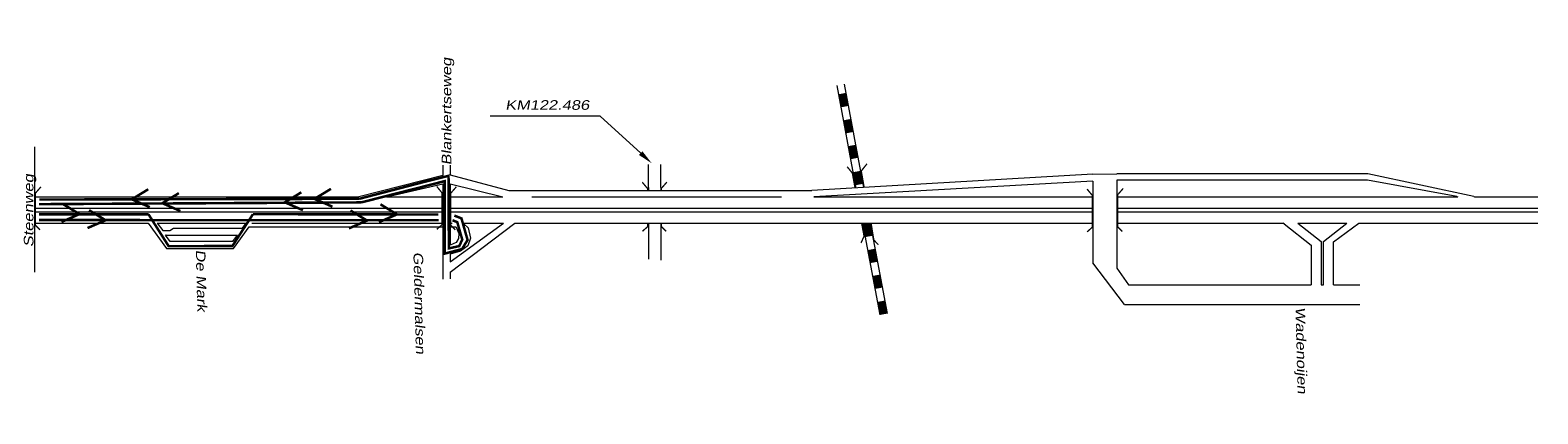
# Model space of a CAD drawing. Header units: metres. Extents: x 534 to 2631, y -2348 to -1484.
# Tile 13 of 13: x 2331 to 2631, y -1888 to -1812. Entities that reach past the tile are written whole.
import ezdxf

# ---------------------------------------------------------------- set-up
doc = ezdxf.new("R2010")
doc.units = ezdxf.units.M
doc.layers.get('0').update_dxf_attribs({"lineweight": 0})
for name, color, linetype, lineweight in [('ROUTE1STROOIEN', 3, 'Continuous', 0), ('STROOI', 7, 'Continuous', 0), ('Strooi WEL', 90, 'Continuous', 0), ('Text', 7, 'Continuous', 0)]:
    doc.layers.add(name, color=color, linetype=linetype, lineweight=lineweight)
doc.styles.add('ISO25', font='ARIALN.TTF', dxfattribs={"width": 1.5, "oblique": 10})

msp = doc.modelspace()

# ---------------------------------------------------------------- linework, layer by layer
at = {"ltscale": 0.5}
for p, q in [((2332.21, -1834.95), (2332.21, -1859.88)), ((2413.33, -1838.61), (2413.33, -1840.68)), ((2414.8, -1838.61), (2414.8, -1840.54)), ((2454.21, -1843.06), (2454.21, -1838.45)), ((2456.66, -1843.06), (2456.66, -1838.51)), ((2413.33, -1840.68), (2396.67, -1844.89)), ((2402.13, -1844.89), (2413.33, -1842.35)), ((2413.33, -1842.35), (2413.33, -1856.9)), ((2414.8, -1840.54), (2426.44, -1843.67)), ((2414.8, -1842.36), (2414.8, -1854.54)), ((2414.8, -1842.36), (2425.26, -1844.89)), ((2542.57, -1840.43), (2486.72, -1843.67)), ((2542.57, -1841.79), (2487.06, -1844.89)), ((2542.57, -1840.43), (2547.31, -1840.37)), ((2542.57, -1841.79), (2542.57, -1858.04)), ((2597.2, -1840.37), (2547.31, -1840.37)), ((2547.31, -1841.62), (2547.31, -1859.13)), ((2547.34, -1841.62), (2547.31, -1841.62)), ((2597.17, -1841.62), (2547.34, -1841.62)), ((2614.89, -1844.86), (2597.17, -1841.62)), ((2618.25, -1844.86), (2597.2, -1840.37)), ((2332.21, -1844.89), (2396.67, -1844.89)), ((2402.13, -1844.89), (2413.33, -1844.89)), ((2414.8, -1844.89), (2425.26, -1844.89)), ((2426.44, -1843.67), (2486.72, -1843.67)), ((2431.01, -1844.89), (2465.56, -1844.89)), ((2454.21, -1843.06), (2454.21, -1843.67)), ((2456.66, -1843.06), (2456.66, -1843.67)), ((2465.56, -1844.89), (2480.68, -1844.89)), ((2487.06, -1844.89), (2542.57, -1844.89)), ((2547.31, -1844.89), (2615.1, -1844.89)), ((2614.89, -1844.86), (2615.1, -1844.89)), ((2618.25, -1844.86), (2618.41, -1844.89)), ((2618.41, -1844.89), (2631, -1844.89)), ((2332.21, -1847.15), (2413.33, -1847.15)), ((2332.21, -1847.9), (2413.33, -1847.9)), ((2414.8, -1847.15), (2542.57, -1847.15)), ((2414.8, -1847.9), (2542.57, -1847.9)), ((2547.31, -1847.15), (2631, -1847.15)), ((2547.31, -1847.9), (2631, -1847.9)), ((2332.21, -1850.15), (2354.76, -1850.15)), ((2354.76, -1850.15), (2358.42, -1855.2)), ((2356.56, -1850.15), (2357.7, -1851.63)), ((2356.56, -1850.15), (2374.22, -1850.15)), ((2357.7, -1851.63), (2359.1, -1851.63)), ((2359.1, -1851.63), (2359.8, -1851.17)), ((2359.8, -1851.17), (2373.4, -1851.17)), ((2371.71, -1855.2), (2374.86, -1850.87)), ((2373.4, -1851.17), (2373.52, -1851.17)), ((2373.52, -1851.17), (2374.26, -1850.15)), ((2374.22, -1850.15), (2374.26, -1850.15)), ((2374.86, -1850.87), (2413.33, -1850.87)), ((2375.39, -1850.15), (2413.33, -1850.15)), ((2414.8, -1859.93), (2427.68, -1850.15)), ((2414.8, -1857.84), (2425.38, -1850.15)), ((2414.8, -1850.15), (2415.22, -1850.15)), ((2414.8, -1850.87), (2415.9, -1850.87)), ((2415.9, -1850.87), (2415.97, -1850.95)), ((2415.97, -1850.95), (2416.5, -1852.19)), ((2417.32, -1850.15), (2425.38, -1850.15)), ((2417.32, -1850.15), (2417.52, -1850.3)), ((2417.52, -1850.3), (2418.38, -1851.09)), ((2418.38, -1851.09), (2418.88, -1853.13)), ((2427.68, -1850.15), (2542.57, -1850.15)), ((2454.21, -1850.15), (2454.21, -1857.29)), ((2456.66, -1850.15), (2456.66, -1857.54)), ((2547.31, -1850.15), (2580.38, -1850.15)), ((2580.55, -1850.28), (2580.38, -1850.15)), ((2580.55, -1850.28), (2585.96, -1854.52)), ((2583.3, -1850.15), (2593.02, -1850.15)), ((2583.3, -1850.15), (2587.96, -1853.77)), ((2588.37, -1853.77), (2593.02, -1850.15)), ((2590.37, -1853.86), (2595.39, -1850.15)), ((2595.39, -1850.15), (2631, -1850.15)), ((2358.37, -1852.51), (2358.2, -1852.51)), ((2358.2, -1852.51), (2372.51, -1852.51)), ((2359.15, -1853.8), (2358.2, -1852.51)), ((2371.61, -1853.8), (2359.15, -1853.8)), ((2371.61, -1853.8), (2372.55, -1852.51)), ((2372.51, -1852.51), (2372.55, -1852.51)), ((2415.97, -1854.01), (2414.8, -1854.54)), ((2416.45, -1853.2), (2415.97, -1854.01)), ((2416.5, -1852.19), (2416.45, -1853.2)), ((2418.31, -1854.64), (2416.88, -1855.7)), ((2418.88, -1853.13), (2418.31, -1854.64)), ((2585.96, -1854.52), (2585.96, -1862.42)), ((2587.96, -1853.77), (2587.96, -1862.42)), ((2588.37, -1862.42), (2588.37, -1853.77)), ((2590.37, -1862.42), (2590.37, -1853.86)), ((2358.42, -1855.2), (2358.98, -1855.2)), ((2358.98, -1855.2), (2371.71, -1855.2)), ((2413.33, -1856.9), (2413.33, -1861.28)), ((2416.88, -1855.7), (2414.8, -1856.31)), ((2414.8, -1856.31), (2414.8, -1856.98)), ((2414.8, -1856.98), (2414.8, -1857.84)), ((2414.8, -1859.93), (2414.8, -1861.24)), ((2548.86, -1866.33), (2542.57, -1858.04)), ((2547.31, -1859.13), (2549.61, -1862.42)), ((2549.61, -1862.42), (2585.96, -1862.42)), ((2587.96, -1862.42), (2588.37, -1862.42)), ((2590.37, -1862.42), (2595.61, -1862.42)), ((2548.86, -1866.33), (2595.61, -1866.33))]:
    msp.add_line(p, q, dxfattribs=at)
at = {"layer": 'ROUTE1STROOIEN', "color": 5, "const_width": 0.5}
for points in [[(2333.08, -1846.37), (2397.15, -1846.02)], [(2333.06, -1848.39), (2354.85, -1848.4)], [(2375.61, -1848.36), (2412.47, -1848.43)]]:
    msp.add_lwpolyline(points, dxfattribs=at)
at = {"layer": 'ROUTE1STROOIEN', "const_width": 0.5}
for points in [[(2333.12, -1845.45), (2396.76, -1845.3)], [(2333.08, -1849.53), (2412.49, -1849.57)]]:
    msp.add_lwpolyline(points, dxfattribs=at)
at = {"layer": 'STROOI', "color": 7}
for p, q in [((2491.66, -1822.77), (2495.47, -1843.16)), ((2493.13, -1822.49), (2496.98, -1843.07)), ((2496.78, -1850.15), (2500.19, -1868.4)), ((2498.3, -1850.15), (2501.66, -1868.12))]:
    msp.add_line(p, q, dxfattribs=at)
for points, const_width in [([(2492.71, -1824.38), (2493.2, -1826.97)], 1.5), ([(2493.68, -1829.56), (2494.17, -1832.15)], 1.5), ([(2494.64, -1834.7), (2495.13, -1837.29)], 1.5), ([(2495.3, -1843.21), (2494.75, -1840.19), (2493.71, -1838.92)], 0.263), ([(2495.61, -1839.88), (2496.1, -1842.47)], 1.5), ([(2497.1, -1843.07), (2496.52, -1839.78), (2497.65, -1838.35)], 0.263), ([(2333.27, -1851.48), (2332.35, -1850.56), (2332.35, -1844.2), (2333.46, -1842.93)], 0.263), ([(2412.14, -1851.39), (2413.18, -1850.47), (2413.18, -1844.11), (2412.14, -1842.84)], 0.263), ([(2415.84, -1851.47), (2414.92, -1850.54), (2414.92, -1844.19), (2416.03, -1842.92)], 0.263), ([(2454.05, -1843.68), (2454.05, -1843.28), (2453, -1842.01)], 0.263), ([(2456.77, -1843.65), (2456.77, -1843.25), (2457.88, -1841.98)], 0.263), ([(2541.39, -1851.9), (2542.43, -1850.97), (2542.43, -1844.62), (2541.39, -1843.35)], 0.263), ([(2548.39, -1851.8), (2547.47, -1850.87), (2547.47, -1844.52), (2548.58, -1843.25)], 0.263), ([(2453.03, -1851.76), (2454.07, -1850.84), (2454.07, -1850.15)], 0.263), ([(2457.73, -1851.77), (2456.81, -1850.85), (2456.81, -1850.15)], 0.263), ([(2496.47, -1854.1), (2497.08, -1852.74), (2496.59, -1850.14)], 0.263), ([(2497.54, -1850.2), (2498.02, -1852.79)], 1.5), ([(2499.94, -1854.45), (2499.02, -1853.52), (2498.49, -1850.28)], 0.263), ([(2498.51, -1855.38), (2498.99, -1857.97)], 1.5), ([(2499.47, -1860.52), (2499.95, -1863.11)], 1.5), ([(2500.44, -1865.69), (2500.92, -1868.28)], 1.5)]:
    msp.add_lwpolyline(points, dxfattribs=dict(at, const_width=const_width))
at = {"layer": 'Strooi WEL', "const_width": 0.5}
for points in [[(2409.78, -1841.91), (2396.76, -1845.3)], [(2415.27, -1849.57), (2416.22, -1849.95), (2417.21, -1853.41), (2416.62, -1854.71), (2414.54, -1855.17), (2414.49, -1840.74), (2409.78, -1841.91)], [(2355.1, -1846.97), (2351.52, -1845.41), (2354.8, -1843.41)], [(2391.41, -1846.88), (2387.83, -1845.32), (2391.11, -1843.33)], [(2342.73, -1851.12), (2346.32, -1849.57), (2343.03, -1847.57)], [(2394.69, -1851.19), (2398.28, -1849.63), (2394.99, -1847.63)]]:
    msp.add_lwpolyline(points, dxfattribs=at)
at = {"layer": 'Strooi WEL', "color": 5, "const_width": 0.5}
for points in [[(2415.64, -1848.64), (2417.05, -1849.2), (2418.27, -1853.49), (2417.17, -1855.3), (2413.76, -1856.2), (2413.72, -1841.79), (2397.15, -1846.02)], [(2361.19, -1847.74), (2357.6, -1846.18), (2360.88, -1844.18)], [(2385.53, -1847.57), (2381.95, -1846.01), (2385.23, -1844.01)], [(2337.55, -1849.91), (2341.13, -1848.35), (2337.85, -1846.35)], [(2354.85, -1848.4), (2358.86, -1854.74), (2371.53, -1854.69), (2375.61, -1848.36)], [(2400.65, -1849.96), (2404.23, -1848.4), (2400.95, -1846.4)]]:
    msp.add_lwpolyline(points, dxfattribs=at)
at = {"layer": 'Text'}
for p, q in [((2424.23, -1828.85), (2422.73, -1828.85)), ((2444.61, -1828.85), (2424.23, -1828.85)), ((2452.68, -1836.22), (2444.61, -1828.85))]:
    msp.add_line(p, q, dxfattribs=at)
msp.add_solid([(2453.02, -1835.85), (2452.34, -1836.59), (2454.89, -1838.25)], dxfattribs=at)

# ---------------------------------------------------------------- texts
at = {"layer": 'Text', "style": 'ISO25', "oblique": 10, "width": 1.5}
for s, rotation, p in [('Blankertseweg', 90, (2415.04, -1838.63)), ('Steenweg', 90, (2331.97, -1854.9)), ('De Mark', 271.425, (2364.25, -1855.44)), ('Geldermalsen', 271.425, (2407.5, -1855.88)), ('Wadenoijen', 271.425, (2582.83, -1866.86))]:
    msp.add_text(s, height=1.9, rotation=rotation, dxfattribs=at).set_placement(p)
msp.add_text(' KM122.486', height=1.9, dxfattribs=at).set_placement((2424.86, -1827.59))

doc.saveas('drawing.dxf')
